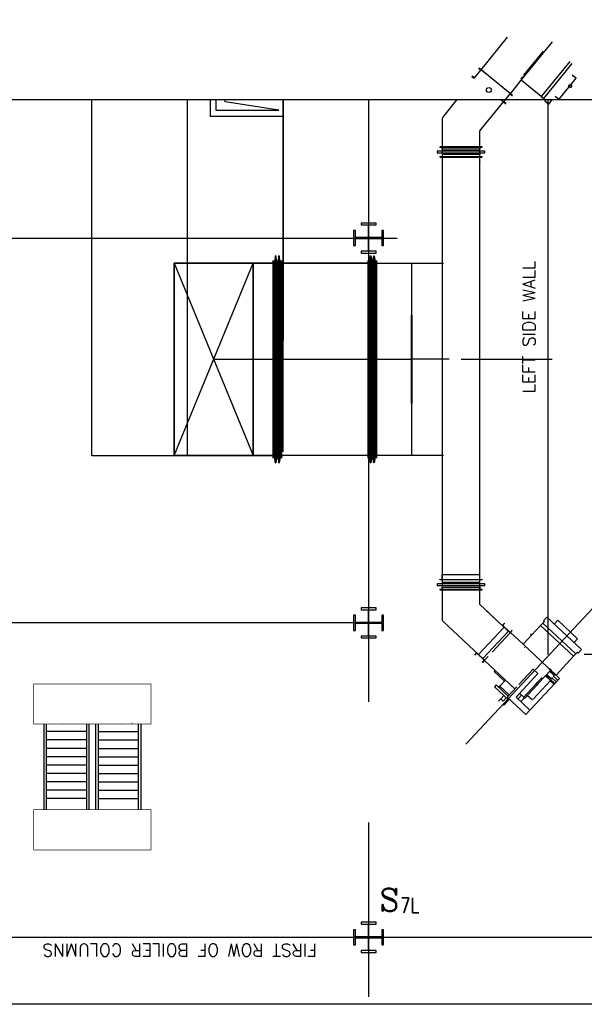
# Model space of a CAD drawing. Header units: inches. Extents: x 0 to 1544102, y -512776 to 23144100.
# Tile 32 of 256: x 47745 to 49853, y -137585 to -133907. Entities that reach past the tile are written whole.
import ezdxf

# ---------------------------------------------------------------- set-up
doc = ezdxf.new("R2010")
doc.units = ezdxf.units.IN
doc.header["$LTSCALE"] = 1800
doc.header["$MEASUREMENT"] = 0
for name, pattern in [('AM_ISO08W050', [18, 12, -1.5, 3, -1.5]), ('CENTER', [2, 1.25, -0.25, 0.25, -0.25]), ('CHAINED', [1.6, 1, -0.25, 0.1, -0.25]), ('DASHED', [0.75, 0.5, -0.25])]:
    doc.linetypes.add(name, pattern=pattern)
for name, color, linetype in [('1_01_FURNACE', 7, 'CENTER'), ('1_01_GRATE_RAIL_TIER1', 7, 'Continuous'), ('1_01_HOT_SA_TO_WINDBOX', 7, 'Continuous'), ('1_01_STEEL_TIER1', 7, 'Continuous'), ('3_01_WINDBOX', 7, 'Continuous'), ('3_01_WINDBOX_CONN_DUCT', 7, 'Continuous'), ('DCEN', 3, 'CENTER'), ('DIM', 4, 'Continuous'), ('DIMTEXT', 132, 'Continuous'), ('DIMTEXT-CL', 132, 'CENTER'), ('FIRINGANGLE', 170, 'Continuous'), ('GRID', 251, 'CENTER'), ('obk', 7, 'Continuous'), ('Road', 3, 'Continuous'), ('STEEL-COLUMNS-CL', 252, 'CENTER'), ('TEXT', 3, 'Continuous')]:
    doc.layers.add(name, color=color, linetype=linetype)
doc.layers.add('AM_7', color=4, linetype='AM_ISO08W050', lineweight=25)
doc.layers.add('CEN', color=2, linetype='CENTER', lineweight=15)
doc.styles.add('C4', font='COMPLEX', dxfattribs={"width": 0.75, "height": 625})
doc.styles.add('S3', font='simplex.shx', dxfattribs={"width": 0.75, "height": 320})
doc.styles.add('SIMPLEX', font='SIMPLEX.SHX')
doc.styles.add('Squish', font='simplex.shx', dxfattribs={"width": 0.8})

msp = doc.modelspace()

# ---------------------------------------------------------------- linework, layer by layer
at = {"layer": '1_01_FURNACE', "color": 8}
for p, q in [((49717.33, -136278.56), (49717.33, -134205.33)), ((52102.33, -136278.56), (49717.33, -136278.56))]:
    msp.add_line(p, q, dxfattribs=at)
at = {"layer": '1_01_GRATE_RAIL_TIER1', "color": 8}
for p, q in [((47834.82, -136538.06), (47834.82, -136858.06)), ((47844.2, -136538.06), (47844.2, -136858.06)), ((47867.88, -136534.93), (47867.49, -136534.93)), ((47909.98, -136534.93), (47909.58, -136534.93)), ((47952.07, -136534.93), (47951.68, -136534.93)), ((47994.2, -136538.06), (47994.2, -136858.06)), ((48003.57, -136538.06), (48003.57, -136858.06)), ((48028.57, -136538.06), (48028.57, -136858.06)), ((48037.95, -136538.06), (48037.95, -136858.06)), ((48080.08, -136534.93), (48080.47, -136534.93)), ((48122.17, -136534.93), (48122.56, -136534.93)), ((48164.27, -136534.93), (48164.66, -136534.93)), ((48187.95, -136538.06), (48187.95, -136858.06)), ((48197.32, -136538.06), (48197.32, -136858.06)), ((47994.2, -136566.18), (47844.2, -136566.18)), ((48037.95, -136566.18), (48187.95, -136566.18)), ((47994.2, -136597.43), (47844.2, -136597.43)), ((48037.95, -136597.43), (48187.95, -136597.43)), ((47994.2, -136628.68), (47844.2, -136628.68)), ((48037.95, -136628.68), (48187.95, -136628.68)), ((47994.2, -136659.93), (47844.2, -136659.93)), ((48037.95, -136659.93), (48187.95, -136659.93)), ((47994.2, -136691.18), (47844.2, -136691.18)), ((47994.2, -136722.43), (47844.2, -136722.43)), ((48037.95, -136691.18), (48187.95, -136691.18)), ((48037.95, -136722.43), (48187.95, -136722.43)), ((47994.2, -136753.68), (47844.2, -136753.68)), ((48037.95, -136753.68), (48187.95, -136753.68)), ((47994.2, -136784.93), (47844.2, -136784.93)), ((48037.95, -136784.93), (48187.95, -136784.93)), ((47994.2, -136816.18), (47844.2, -136816.18)), ((48037.95, -136816.18), (48187.95, -136816.18))]:
    msp.add_line(p, q, dxfattribs=at)
at = {"layer": '1_01_HOT_SA_TO_WINDBOX', "color": 8}
for p, q in [((48014.87, -135534.87, 7763.53), (48014.87, -134205.33, 5414.77)), ((48456.06, -134205.33), (48456.06, -134267.44)), ((48477.31, -134205.33), (48477.31, -134244.94)), ((48728.56, -134286.19), (48728.56, -134205.33)), ((48477.31, -134244.94), (48682.31, -134244.94)), ((48456.06, -134267.44), (48728.56, -134267.44)), ((48691.12, -135544.37, 4128.13), (48691.12, -134806.62, 4128.13)), ((48691.12, -134806.62, 4128.13), (48691.49, -134806.62, 4128.13)), ((48691.49, -134806.62, 4128.13), (48691.12, -134806.62, 4128.13)), ((48691.12, -134806.62, 4128.13), (48691.12, -135544.37, 4128.13)), ((48691.12, -135544.37, 4128.13), (48691.12, -134806.62, 4128.13)), ((48691.12, -134806.62, 4128.13), (48691.49, -134806.62, 4128.13)), ((48691.49, -134806.62, 4128.13), (48691.12, -134806.62, 4128.13)), ((48691.12, -134806.62, 4128.13), (48691.12, -135544.37, 4128.13)), ((48691.49, -134806.62, 4128.13), (48691.49, -135544.37, 4128.13)), ((48691.49, -135544.37, 4128.13), (48691.49, -134806.62, 4128.13)), ((48691.49, -134806.62, 4128.13), (48691.49, -135544.37, 4128.13)), ((48691.49, -135544.37, 4128.13), (48691.49, -134806.62, 4128.13)), ((48699.49, -134789.12, 4128.13), (48695.12, -134816.12, 4128.13)), ((48699.49, -134789.12, 4128.13), (48695.12, -134816.12, 4128.13)), ((48699.49, -134789.12, 4128.13), (48695.12, -134816.12, 4128.13)), ((48699.49, -134789.12, 4128.13), (48695.12, -134816.12, 4128.13)), ((48701.37, -134789.12, 4128.13), (48699.49, -134789.12, 4128.13)), ((48699.49, -135561.87, 4128.13), (48699.49, -134789.12, 4128.13)), ((48699.49, -135561.87, 4128.13), (48699.49, -134789.12, 4128.13)), ((48701.37, -134789.12, 4128.13), (48699.49, -134789.12, 4128.13)), ((48701.37, -134789.12, 4128.13), (48699.49, -134789.12, 4128.13)), ((48699.49, -135561.87, 4128.13), (48699.49, -134789.12, 4128.13)), ((48699.49, -135561.87, 4128.13), (48699.49, -134789.12, 4128.13)), ((48701.37, -134789.12, 4128.13), (48699.49, -134789.12, 4128.13)), ((48701.37, -135561.87, 4128.13), (48701.37, -134789.12, 4128.13)), ((48705.74, -134816.12, 4128.13), (48701.37, -134789.12, 4128.13)), ((48705.74, -134816.12, 4128.13), (48701.37, -134789.12, 4128.13)), ((48701.37, -134789.12, 4128.13), (48701.37, -135561.87, 4128.13)), ((48701.37, -135561.87, 4128.13), (48701.37, -134789.12, 4128.13)), ((48705.74, -134816.12, 4128.13), (48701.37, -134789.12, 4128.13)), ((48705.74, -134816.12, 4128.13), (48701.37, -134789.12, 4128.13)), ((48701.37, -134789.12, 4128.13), (48701.37, -135561.87, 4128.13)), ((48711.99, -134789.12, 4128.13), (48707.62, -134816.12, 4128.13)), ((48711.99, -134789.12, 4128.13), (48707.62, -134816.12, 4128.13)), ((48711.99, -134789.12, 4128.13), (48707.62, -134816.12, 4128.13)), ((48711.99, -134789.12, 4128.13), (48707.62, -134816.12, 4128.13)), ((48713.87, -134789.12, 4128.13), (48711.99, -134789.12, 4128.13)), ((48711.99, -135561.87, 4128.13), (48711.99, -134789.12, 4128.13)), ((48713.87, -134789.12, 4128.13), (48711.99, -134789.12, 4128.13)), ((48711.99, -135561.87, 4128.13), (48711.99, -134789.12, 4128.13)), ((48713.87, -134789.12, 4128.13), (48711.99, -134789.12, 4128.13)), ((48711.99, -135561.87, 4128.13), (48711.99, -134789.12, 4128.13)), ((48713.87, -134789.12, 4128.13), (48711.99, -134789.12, 4128.13)), ((48711.99, -135561.87, 4128.13), (48711.99, -134789.12, 4128.13)), ((48718.24, -134816.12, 4128.13), (48713.87, -134789.12, 4128.13)), ((48713.87, -135561.87, 4128.13), (48713.87, -134789.12, 4128.13)), ((48718.24, -134816.12, 4128.13), (48713.87, -134789.12, 4128.13)), ((48713.87, -134789.12, 4128.13), (48713.87, -135561.87, 4128.13)), ((48718.24, -134816.12, 4128.13), (48713.87, -134789.12, 4128.13)), ((48713.87, -135561.87, 4128.13), (48713.87, -134789.12, 4128.13)), ((48718.24, -134816.12, 4128.13), (48713.87, -134789.12, 4128.13)), ((48713.87, -134789.12, 4128.13), (48713.87, -135561.87, 4128.13)), ((48721.99, -135544.37, 4128.13), (48721.99, -134806.62, 4128.13)), ((48721.99, -134806.62, 4128.13), (48722.37, -134806.62, 4128.13)), ((48722.37, -134806.62, 4128.13), (48721.99, -134806.62, 4128.13)), ((48721.99, -134806.62, 4128.13), (48721.99, -135544.37, 4128.13)), ((48721.99, -135544.37, 4128.13), (48721.99, -134806.62, 4128.13)), ((48721.99, -134806.62, 4128.13), (48722.37, -134806.62, 4128.13)), ((48722.37, -134806.62, 4128.13), (48721.99, -134806.62, 4128.13)), ((48721.99, -134806.62, 4128.13), (48721.99, -135544.37, 4128.13)), ((48722.37, -134806.62, 4128.13), (48722.37, -135544.37, 4128.13)), ((48722.37, -135544.37, 4128.13), (48722.37, -134806.62, 4128.13)), ((48722.37, -134806.62, 4128.13), (48722.37, -135544.37, 4128.13)), ((48722.37, -135544.37, 4128.13), (48722.37, -134806.62, 4128.13)), ((49046.24, -134806.62, 4128.13), (49045.87, -134806.62, 4128.13)), ((49045.87, -134806.62, 4128.13), (49045.87, -135544.37, 4128.13)), ((49045.87, -135544.37, 4128.13), (49045.87, -134806.62, 4128.13)), ((49045.87, -134806.62, 4128.13), (49046.24, -134806.62, 4128.13)), ((49046.24, -134806.62, 4128.13), (49045.87, -134806.62, 4128.13)), ((49045.87, -134806.62, 4128.13), (49045.87, -135544.37, 4128.13)), ((49045.87, -135544.37, 4128.13), (49045.87, -134806.62, 4128.13)), ((49045.87, -134806.62, 4128.13), (49046.24, -134806.62, 4128.13)), ((49046.24, -135544.37, 4128.13), (49046.24, -134806.62, 4128.13)), ((49046.24, -134806.62, 4128.13), (49046.24, -135544.37, 4128.13)), ((49046.24, -135544.37, 4128.13), (49046.24, -134806.62, 4128.13)), ((49046.24, -134806.62, 4128.13), (49046.24, -135544.37, 4128.13)), ((49049.87, -134816.12, 4128.13), (49054.24, -134789.12, 4128.13)), ((49054.24, -134789.12, 4128.13), (49049.87, -134816.12, 4128.13)), ((49049.87, -134816.12, 4128.13), (49054.24, -134789.12, 4128.13)), ((49054.24, -134789.12, 4128.13), (49049.87, -134816.12, 4128.13)), ((49054.24, -134789.12, 4128.13), (49056.12, -134789.12, 4128.13)), ((49054.24, -134789.12, 4128.13), (49054.24, -135561.87, 4128.13)), ((49054.24, -134789.12, 4128.13), (49054.24, -135561.87, 4128.13)), ((49056.12, -134789.12, 4128.13), (49054.24, -134789.12, 4128.13)), ((49054.24, -134789.12, 4128.13), (49056.12, -134789.12, 4128.13)), ((49054.24, -134789.12, 4128.13), (49054.24, -135561.87, 4128.13)), ((49054.24, -134789.12, 4128.13), (49054.24, -135561.87, 4128.13)), ((49056.12, -134789.12, 4128.13), (49054.24, -134789.12, 4128.13)), ((49056.12, -134789.12, 4128.13), (49056.12, -135561.87, 4128.13)), ((49056.12, -134789.12, 4128.13), (49060.49, -134816.12, 4128.13)), ((49060.49, -134816.12, 4128.13), (49056.12, -134789.12, 4128.13)), ((49056.12, -135561.87, 4128.13), (49056.12, -134789.12, 4128.13)), ((49056.12, -134789.12, 4128.13), (49056.12, -135561.87, 4128.13)), ((49056.12, -134789.12, 4128.13), (49060.49, -134816.12, 4128.13)), ((49060.49, -134816.12, 4128.13), (49056.12, -134789.12, 4128.13)), ((49056.12, -135561.87, 4128.13), (49056.12, -134789.12, 4128.13)), ((49062.37, -134816.12, 4128.13), (49066.74, -134789.12, 4128.13)), ((49062.37, -134816.12, 4128.13), (49066.74, -134789.12, 4128.13)), ((49062.37, -134816.12, 4128.13), (49066.74, -134789.12, 4128.13)), ((49062.37, -134816.12, 4128.13), (49066.74, -134789.12, 4128.13)), ((49066.74, -134789.12, 4128.13), (49068.62, -134789.12, 4128.13)), ((49066.74, -134789.12, 4128.13), (49066.74, -135561.87, 4128.13)), ((49066.74, -134789.12, 4128.13), (49068.62, -134789.12, 4128.13)), ((49066.74, -135561.87, 4128.13), (49066.74, -134789.12, 4128.13)), ((49066.74, -134789.12, 4128.13), (49068.62, -134789.12, 4128.13)), ((49066.74, -134789.12, 4128.13), (49066.74, -135561.87, 4128.13)), ((49066.74, -134789.12, 4128.13), (49068.62, -134789.12, 4128.13)), ((49066.74, -135561.87, 4128.13), (49066.74, -134789.12, 4128.13)), ((49072.99, -134816.12, 4128.13), (49068.62, -134789.12, 4128.13)), ((49068.62, -134789.12, 4128.13), (49068.62, -135561.87, 4128.13)), ((49068.62, -135561.87, 4128.13), (49068.62, -134789.12, 4128.13)), ((49068.62, -134789.12, 4128.13), (49072.99, -134816.12, 4128.13)), ((49072.99, -134816.12, 4128.13), (49068.62, -134789.12, 4128.13)), ((49068.62, -134789.12, 4128.13), (49068.62, -135561.87, 4128.13)), ((49068.62, -135561.87, 4128.13), (49068.62, -134789.12, 4128.13)), ((49068.62, -134789.12, 4128.13), (49072.99, -134816.12, 4128.13)), ((49077.12, -134806.62, 4128.13), (49076.74, -134806.62, 4128.13)), ((49076.74, -134806.62, 4128.13), (49076.74, -135544.37, 4128.13)), ((49076.74, -135544.37, 4128.13), (49076.74, -134806.62, 4128.13)), ((49076.74, -134806.62, 4128.13), (49077.12, -134806.62, 4128.13)), ((49077.12, -134806.62, 4128.13), (49076.74, -134806.62, 4128.13)), ((49076.74, -134806.62, 4128.13), (49076.74, -135544.37, 4128.13)), ((49076.74, -135544.37, 4128.13), (49076.74, -134806.62, 4128.13)), ((49076.74, -134806.62, 4128.13), (49077.12, -134806.62, 4128.13)), ((49077.12, -135544.37, 4128.13), (49077.12, -134806.62, 4128.13)), ((49077.12, -134806.62, 4128.13), (49077.12, -135544.37, 4128.13)), ((49077.12, -135544.37, 4128.13), (49077.12, -134806.62, 4128.13)), ((49077.12, -134806.62, 4128.13), (49077.12, -135544.37, 4128.13)), ((48691.12, -134816.12, 4128.13), (48322.37, -134816.12, 4128.13)), ((48322.37, -134816.12, 4128.13), (48322.37, -135534.87, 4128.13)), ((48616.12, -134816.12, 4128.13), (48322.37, -134816.12, 4128.13)), ((48322.37, -134816.12, 4128.13), (48322.37, -135534.87, 4128.13)), ((48322.37, -135534.87, 4128.13), (48322.37, -134816.12, 4128.13)), ((48322.37, -134816.12, 4128.13), (48616.12, -134816.12, 4128.13)), ((48322.37, -135534.87, 4128.13), (48322.37, -134816.12, 4128.13)), ((48322.37, -134816.12, 4128.13), (48616.12, -134816.12, 4128.13)), ((48322.37, -134816.12, 4128.13), (48322.37, -135534.87, 4128.13)), ((48616.12, -134816.12, 4128.13), (48322.37, -134816.12, 4128.13)), ((48691.12, -134816.12, 4128.13), (48322.37, -134816.12, 4128.13)), ((48322.37, -134816.12, 4128.13), (48322.37, -135534.87, 4128.13)), ((48616.12, -134816.12, 4128.13), (48322.37, -134816.12, 4128.13)), ((48322.37, -134816.12, 4128.13), (48322.37, -135534.87, 4128.13)), ((48616.12, -134816.12, 4128.13), (48322.37, -134816.12, 4128.13)), ((48322.37, -134816.12, 4128.13), (48322.37, -135534.87, 4128.13)), ((48322.37, -135534.87, 4128.13), (48616.12, -134816.12, 4128.13)), ((48322.37, -134816.12, 4128.13), (48616.12, -135534.87, 4128.13)), ((48616.12, -135534.87, 4128.13), (48616.12, -134816.12, 4128.13)), ((48616.12, -134816.12, 4128.13), (48691.12, -134816.12, 4128.13)), ((48616.12, -134816.12, 4128.13), (48616.12, -135534.87, 4128.13)), ((48616.12, -134816.12, 4128.13), (48616.12, -135534.87, 4128.13)), ((48616.12, -134816.12, 4128.13), (48691.12, -134816.12, 4128.13)), ((48616.12, -135534.87, 4128.13), (48616.12, -134816.12, 4128.13)), ((48616.12, -135534.87, 4128.13), (48616.12, -134816.12, 4128.13)), ((48616.12, -135534.87, 4128.13), (48616.12, -134816.12, 4128.13)), ((48691.12, -134816.12, 4128.13), (48691.12, -135534.87, 4128.13)), ((48691.12, -134816.12, 4128.13), (48691.12, -135534.87, 4128.13)), ((48691.12, -135534.87, 4128.13), (48691.12, -134816.12, 4128.13)), ((48691.12, -135534.87, 4128.13), (48691.12, -134816.12, 4128.13)), ((48691.49, -134816.12, 4128.13), (48691.49, -135534.87, 4128.13)), ((48695.12, -134816.12, 4128.13), (48691.49, -134816.12, 4128.13)), ((48691.49, -134816.12, 4128.13), (48691.49, -135534.87, 4128.13)), ((48695.12, -134816.12, 4128.13), (48691.49, -134816.12, 4128.13)), ((48691.49, -134816.12, 4128.13), (48691.49, -135534.87, 4128.13)), ((48695.12, -134816.12, 4128.13), (48691.49, -134816.12, 4128.13)), ((48691.49, -134816.12, 4128.13), (48691.49, -135534.87, 4128.13)), ((48695.12, -134816.12, 4128.13), (48691.49, -134816.12, 4128.13)), ((48695.12, -135534.87, 4128.13), (48695.12, -134816.12, 4128.13)), ((48695.12, -135534.87, 4128.13), (48695.12, -134816.12, 4128.13)), ((48695.12, -135534.87, 4128.13), (48695.12, -134816.12, 4128.13)), ((48695.12, -135534.87, 4128.13), (48695.12, -134816.12, 4128.13)), ((48705.74, -134816.12, 4128.13), (48705.74, -135534.87, 4128.13)), ((48707.62, -134816.12, 4128.13), (48705.74, -134816.12, 4128.13)), ((48707.62, -134816.12, 4128.13), (48705.74, -134816.12, 4128.13)), ((48705.74, -134816.12, 4128.13), (48705.74, -135534.87, 4128.13)), ((48705.74, -134816.12, 4128.13), (48705.74, -135534.87, 4128.13)), ((48707.62, -134816.12, 4128.13), (48705.74, -134816.12, 4128.13)), ((48707.62, -134816.12, 4128.13), (48705.74, -134816.12, 4128.13)), ((48705.74, -134816.12, 4128.13), (48705.74, -135534.87, 4128.13)), ((48707.62, -135534.87, 4128.13), (48707.62, -134816.12, 4128.13)), ((48707.62, -135534.87, 4128.13), (48707.62, -134816.12, 4128.13)), ((48707.62, -135534.87, 4128.13), (48707.62, -134816.12, 4128.13)), ((48707.62, -135534.87, 4128.13), (48707.62, -134816.12, 4128.13)), ((48718.24, -135534.87, 4128.13), (48718.24, -134816.12, 4128.13)), ((48718.24, -134816.12, 4128.13), (48721.99, -134816.12, 4128.13)), ((48718.24, -135534.87, 4128.13), (48718.24, -134816.12, 4128.13)), ((48718.24, -134816.12, 4128.13), (48721.99, -134816.12, 4128.13)), ((48718.24, -135534.87, 4128.13), (48718.24, -134816.12, 4128.13)), ((48718.24, -134816.12, 4128.13), (48721.99, -134816.12, 4128.13)), ((48718.24, -135534.87, 4128.13), (48718.24, -134816.12, 4128.13)), ((48718.24, -134816.12, 4128.13), (48721.99, -134816.12, 4128.13)), ((48721.99, -135534.87, 4128.13), (48721.99, -134816.12, 4128.13)), ((48721.99, -134816.12, 4128.13), (48721.99, -135534.87, 4128.13)), ((48721.99, -135534.87, 4128.13), (48721.99, -134816.12, 4128.13)), ((48721.99, -134816.12, 4128.13), (48721.99, -135534.87, 4128.13)), ((49045.87, -134816.12, 4128.13), (48722.37, -134816.12, 4128.13)), ((48722.37, -134816.12, 4128.13), (48722.37, -135534.87, 4128.13)), ((48722.37, -135534.87, 4128.13), (48722.37, -134816.12, 4128.13)), ((48722.37, -134816.12, 4128.13), (49045.87, -134816.12, 4128.13)), ((49045.87, -134816.12, 4128.13), (48722.37, -134816.12, 4128.13)), ((48722.37, -134816.12, 4128.13), (48722.37, -135534.87, 4128.13)), ((48722.37, -135534.87, 4128.13), (48722.37, -134816.12, 4128.13)), ((48722.37, -134816.12, 4128.13), (49045.87, -134816.12, 4128.13)), ((48909.87, -134816.12, 4128.13), (48834.87, -134816.12, 4128.13)), ((48909.87, -134816.12, 4128.13), (48834.87, -134816.12, 4128.13)), ((49045.87, -134816.12, 4128.13), (49045.87, -135534.87, 4128.13)), ((49045.87, -134816.12, 4128.13), (49045.87, -135534.87, 4128.13)), ((49045.87, -134816.12, 4128.13), (49045.87, -135534.87, 4128.13)), ((49045.87, -134816.12, 4128.13), (49045.87, -135534.87, 4128.13)), ((49046.24, -134816.12, 4128.13), (49046.24, -135534.87, 4128.13)), ((49046.24, -134816.12, 4128.13), (49049.87, -134816.12, 4128.13)), ((49049.87, -134816.12, 4128.13), (49046.24, -134816.12, 4128.13)), ((49046.24, -134816.12, 4128.13), (49046.24, -135534.87, 4128.13)), ((49046.24, -134816.12, 4128.13), (49046.24, -135534.87, 4128.13)), ((49046.24, -134816.12, 4128.13), (49049.87, -134816.12, 4128.13)), ((49049.87, -134816.12, 4128.13), (49046.24, -134816.12, 4128.13)), ((49046.24, -134816.12, 4128.13), (49046.24, -135534.87, 4128.13)), ((49049.87, -134816.12, 4128.13), (49049.87, -135534.87, 4128.13)), ((49049.87, -134816.12, 4128.13), (49049.87, -135534.87, 4128.13)), ((49049.87, -134816.12, 4128.13), (49049.87, -135534.87, 4128.13)), ((49049.87, -134816.12, 4128.13), (49049.87, -135534.87, 4128.13)), ((49060.49, -135534.87, 4128.13), (49060.49, -134816.12, 4128.13)), ((49060.49, -134816.12, 4128.13), (49062.37, -134816.12, 4128.13)), ((49060.49, -135534.87, 4128.13), (49060.49, -134816.12, 4128.13)), ((49060.49, -134816.12, 4128.13), (49062.37, -134816.12, 4128.13)), ((49060.49, -135534.87, 4128.13), (49060.49, -134816.12, 4128.13)), ((49060.49, -134816.12, 4128.13), (49062.37, -134816.12, 4128.13)), ((49060.49, -135534.87, 4128.13), (49060.49, -134816.12, 4128.13)), ((49060.49, -134816.12, 4128.13), (49062.37, -134816.12, 4128.13)), ((49062.37, -134816.12, 4128.13), (49062.37, -135534.87, 4128.13)), ((49062.37, -134816.12, 4128.13), (49062.37, -135534.87, 4128.13)), ((49062.37, -134816.12, 4128.13), (49062.37, -135534.87, 4128.13)), ((49062.37, -134816.12, 4128.13), (49062.37, -135534.87, 4128.13)), ((49072.99, -135534.87, 4128.13), (49072.99, -134816.12, 4128.13)), ((49072.99, -134816.12, 4128.13), (49076.74, -134816.12, 4128.13)), ((49072.99, -134816.12, 4128.13), (49072.99, -135534.87, 4128.13)), ((49076.74, -134816.12, 4128.13), (49072.99, -134816.12, 4128.13)), ((49072.99, -135534.87, 4128.13), (49072.99, -134816.12, 4128.13)), ((49072.99, -134816.12, 4128.13), (49076.74, -134816.12, 4128.13)), ((49072.99, -134816.12, 4128.13), (49072.99, -135534.87, 4128.13)), ((49076.74, -134816.12, 4128.13), (49072.99, -134816.12, 4128.13)), ((49076.74, -134816.12, 4128.13), (49076.74, -135534.87, 4128.13)), ((49076.74, -135534.87, 4128.13), (49076.74, -134816.12, 4128.13)), ((49076.74, -134816.12, 4128.13), (49076.74, -135534.87, 4128.13)), ((49076.74, -135534.87, 4128.13), (49076.74, -134816.12, 4128.13)), ((49077.12, -134816.12, 4128.13), (49207.74, -134816.12, 4128.13)), ((49077.12, -135534.87, 4128.13), (49077.12, -134816.12, 4128.13)), ((49077.12, -134816.12, 4128.13), (49207.74, -134816.12, 4128.13)), ((49077.12, -134816.12, 4128.13), (49077.12, -135534.87, 4128.13)), ((49077.12, -134816.12, 4128.13), (49207.74, -134816.12, 4128.13)), ((49077.12, -135534.87, 4128.13), (49077.12, -134816.12, 4128.13)), ((49077.12, -134816.12, 4128.13), (49327.62, -134816.12, 4128.13)), ((49077.12, -134816.12, 4128.13), (49077.12, -135534.87, 4128.13)), ((49207.74, -134816.12, 4128.13), (49207.74, -135534.87, 4128.13)), ((49207.74, -134816.12, 4128.13), (49207.74, -135534.87, 4128.13)), ((49207.74, -134816.12, 4128.13), (49207.74, -135534.87, 4128.13)), ((49207.74, -134816.12, 4128.13), (49207.74, -135534.87, 4128.13)), ((49208.37, -135010.95, 4128.13), (49208.12, -135010.95, 4128.13)), ((49208.12, -135010.95, 4128.13), (49208.12, -135339.07, 4128.13)), ((49208.12, -135339.07, 4128.13), (49208.12, -135010.95, 4128.13)), ((49208.12, -135010.95, 4128.13), (49208.62, -135010.95, 4128.13)), ((49208.62, -135010.95, 4128.13), (49208.37, -135010.95, 4128.13)), ((49208.62, -135339.07, 4128.13), (49208.62, -135010.95, 4128.13)), ((49208.62, -135010.95, 4128.13), (49208.62, -135339.07, 4128.13)), ((48691.12, -135175.5, 4128.13), (48469.24, -135175.5, 4128.13)), ((48691.12, -135175.5, 4128.13), (48469.24, -135175.5, 4128.13)), ((48691.12, -135175.5, 4128.13), (48722.37, -135175.5, 4128.13)), ((48691.12, -135175.5, 4128.13), (48722.37, -135175.5, 4128.13)), ((49045.87, -135175.5, 4128.13), (48722.37, -135175.5, 4128.13)), ((49045.87, -135175.5, 4128.13), (48722.37, -135175.5, 4128.13)), ((49045.87, -135175.5, 4128.13), (49077.12, -135175.5, 4128.13)), ((49045.87, -135175.5, 4128.13), (49077.12, -135175.5, 4128.13)), ((49207.74, -135175.5, 4128.13), (49077.12, -135175.5, 4128.13)), ((49207.74, -135175.5, 4128.13), (49077.12, -135175.5, 4128.13)), ((49348.12, -135175.01, 4128.13), (49208.37, -135175.01, 4128.13)), ((49208.12, -135339.07, 4128.13), (49208.37, -135339.07, 4128.13)), ((49208.62, -135339.07, 4128.13), (49208.12, -135339.07, 4128.13)), ((49208.37, -135339.07, 4128.13), (49208.62, -135339.07, 4128.13)), ((48014.87, -135534.87, 4128.13), (48728.62, -135534.87, 4128.13)), ((48322.37, -135534.87, 4128.13), (48691.12, -135534.87, 4128.13)), ((48322.37, -135534.87, 4128.13), (48616.12, -135534.87, 4128.13)), ((48616.12, -135534.87, 4128.13), (48322.37, -135534.87, 4128.13)), ((48616.12, -135534.87, 4128.13), (48322.37, -135534.87, 4128.13)), ((48322.37, -135534.87, 4128.13), (48616.12, -135534.87, 4128.13)), ((48322.37, -135534.87, 4128.13), (48691.12, -135534.87, 4128.13)), ((48322.37, -135534.87, 4128.13), (48616.12, -135534.87, 4128.13)), ((48322.37, -135534.87, 4128.13), (48616.12, -135534.87, 4128.13)), ((48691.12, -135534.87, 4128.13), (48616.12, -135534.87, 4128.13)), ((48616.12, -135534.87, 4128.13), (48691.12, -135534.87, 4128.13)), ((48691.49, -135544.37, 4128.13), (48691.12, -135544.37, 4128.13)), ((48691.12, -135544.37, 4128.13), (48691.49, -135544.37, 4128.13)), ((48691.49, -135544.37, 4128.13), (48691.12, -135544.37, 4128.13)), ((48691.12, -135544.37, 4128.13), (48691.49, -135544.37, 4128.13)), ((48691.49, -135534.87, 4128.13), (48695.12, -135534.87, 4128.13)), ((48695.12, -135534.87, 4128.13), (48691.49, -135534.87, 4128.13)), ((48691.49, -135534.87, 4128.13), (48695.12, -135534.87, 4128.13)), ((48695.12, -135534.87, 4128.13), (48691.49, -135534.87, 4128.13)), ((48695.12, -135534.87, 4128.13), (48699.49, -135561.87, 4128.13)), ((48699.49, -135561.87, 4128.13), (48695.12, -135534.87, 4128.13)), ((48695.12, -135534.87, 4128.13), (48699.49, -135561.87, 4128.13)), ((48699.49, -135561.87, 4128.13), (48695.12, -135534.87, 4128.13)), ((48701.37, -135561.87, 4128.13), (48705.74, -135534.87, 4128.13)), ((48705.74, -135534.87, 4128.13), (48701.37, -135561.87, 4128.13)), ((48701.37, -135561.87, 4128.13), (48705.74, -135534.87, 4128.13)), ((48705.74, -135534.87, 4128.13), (48701.37, -135561.87, 4128.13)), ((48705.74, -135534.87, 4128.13), (48707.62, -135534.87, 4128.13)), ((48705.74, -135534.87, 4128.13), (48707.62, -135534.87, 4128.13)), ((48705.74, -135534.87, 4128.13), (48707.62, -135534.87, 4128.13)), ((48705.74, -135534.87, 4128.13), (48707.62, -135534.87, 4128.13)), ((48707.62, -135534.87, 4128.13), (48711.99, -135561.87, 4128.13)), ((48707.62, -135534.87, 4128.13), (48711.99, -135561.87, 4128.13)), ((48707.62, -135534.87, 4128.13), (48711.99, -135561.87, 4128.13)), ((48707.62, -135534.87, 4128.13), (48711.99, -135561.87, 4128.13)), ((48718.24, -135534.87, 4128.13), (48713.87, -135561.87, 4128.13)), ((48713.87, -135561.87, 4128.13), (48718.24, -135534.87, 4128.13)), ((48718.24, -135534.87, 4128.13), (48713.87, -135561.87, 4128.13)), ((48713.87, -135561.87, 4128.13), (48718.24, -135534.87, 4128.13)), ((48721.99, -135534.87, 4128.13), (48718.24, -135534.87, 4128.13)), ((48721.99, -135534.87, 4128.13), (48718.24, -135534.87, 4128.13)), ((48721.99, -135534.87, 4128.13), (48718.24, -135534.87, 4128.13)), ((48721.99, -135534.87, 4128.13), (48718.24, -135534.87, 4128.13)), ((48722.37, -135544.37, 4128.13), (48721.99, -135544.37, 4128.13)), ((48721.99, -135544.37, 4128.13), (48722.37, -135544.37, 4128.13)), ((48722.37, -135544.37, 4128.13), (48721.99, -135544.37, 4128.13)), ((48721.99, -135544.37, 4128.13), (48722.37, -135544.37, 4128.13)), ((49045.87, -135534.87, 4128.13), (48722.37, -135534.87, 4128.13)), ((49045.87, -135534.87, 4128.13), (48722.37, -135534.87, 4128.13)), ((49045.87, -135534.87, 4128.13), (48722.37, -135534.87, 4128.13)), ((49045.87, -135534.87, 4128.13), (48722.37, -135534.87, 4128.13)), ((49045.87, -135544.37, 4128.13), (49046.24, -135544.37, 4128.13)), ((49046.24, -135544.37, 4128.13), (49045.87, -135544.37, 4128.13)), ((49045.87, -135544.37, 4128.13), (49046.24, -135544.37, 4128.13)), ((49046.24, -135544.37, 4128.13), (49045.87, -135544.37, 4128.13)), ((49049.87, -135534.87, 4128.13), (49046.24, -135534.87, 4128.13)), ((49046.24, -135534.87, 4128.13), (49049.87, -135534.87, 4128.13)), ((49049.87, -135534.87, 4128.13), (49046.24, -135534.87, 4128.13)), ((49046.24, -135534.87, 4128.13), (49049.87, -135534.87, 4128.13)), ((49054.24, -135561.87, 4128.13), (49049.87, -135534.87, 4128.13)), ((49049.87, -135534.87, 4128.13), (49054.24, -135561.87, 4128.13)), ((49054.24, -135561.87, 4128.13), (49049.87, -135534.87, 4128.13)), ((49049.87, -135534.87, 4128.13), (49054.24, -135561.87, 4128.13)), ((49060.49, -135534.87, 4128.13), (49056.12, -135561.87, 4128.13)), ((49056.12, -135561.87, 4128.13), (49060.49, -135534.87, 4128.13)), ((49060.49, -135534.87, 4128.13), (49056.12, -135561.87, 4128.13)), ((49056.12, -135561.87, 4128.13), (49060.49, -135534.87, 4128.13)), ((49062.37, -135534.87, 4128.13), (49060.49, -135534.87, 4128.13)), ((49062.37, -135534.87, 4128.13), (49060.49, -135534.87, 4128.13)), ((49062.37, -135534.87, 4128.13), (49060.49, -135534.87, 4128.13)), ((49062.37, -135534.87, 4128.13), (49060.49, -135534.87, 4128.13)), ((49066.74, -135561.87, 4128.13), (49062.37, -135534.87, 4128.13)), ((49066.74, -135561.87, 4128.13), (49062.37, -135534.87, 4128.13)), ((49066.74, -135561.87, 4128.13), (49062.37, -135534.87, 4128.13)), ((49066.74, -135561.87, 4128.13), (49062.37, -135534.87, 4128.13)), ((49072.99, -135534.87, 4128.13), (49068.62, -135561.87, 4128.13)), ((49072.99, -135534.87, 4128.13), (49068.62, -135561.87, 4128.13)), ((49072.99, -135534.87, 4128.13), (49068.62, -135561.87, 4128.13)), ((49072.99, -135534.87, 4128.13), (49068.62, -135561.87, 4128.13)), ((49076.74, -135534.87, 4128.13), (49072.99, -135534.87, 4128.13)), ((49072.99, -135534.87, 4128.13), (49076.74, -135534.87, 4128.13)), ((49076.74, -135534.87, 4128.13), (49072.99, -135534.87, 4128.13)), ((49072.99, -135534.87, 4128.13), (49076.74, -135534.87, 4128.13)), ((49076.74, -135544.37, 4128.13), (49077.12, -135544.37, 4128.13)), ((49077.12, -135544.37, 4128.13), (49076.74, -135544.37, 4128.13)), ((49076.74, -135544.37, 4128.13), (49077.12, -135544.37, 4128.13)), ((49077.12, -135544.37, 4128.13), (49076.74, -135544.37, 4128.13)), ((49207.74, -135534.87, 4128.13), (49077.12, -135534.87, 4128.13)), ((49207.74, -135534.87, 4128.13), (49077.12, -135534.87, 4128.13)), ((49207.74, -135534.87, 4128.13), (49077.12, -135534.87, 4128.13)), ((49327.62, -135534.87, 4128.13), (49077.12, -135534.87, 4128.13)), ((48699.49, -135561.87, 4128.13), (48701.37, -135561.87, 4128.13)), ((48701.37, -135561.87, 4128.13), (48699.49, -135561.87, 4128.13)), ((48699.49, -135561.87, 4128.13), (48701.37, -135561.87, 4128.13)), ((48701.37, -135561.87, 4128.13), (48699.49, -135561.87, 4128.13)), ((48711.99, -135561.87, 4128.13), (48713.87, -135561.87, 4128.13)), ((48711.99, -135561.87, 4128.13), (48713.87, -135561.87, 4128.13)), ((48711.99, -135561.87, 4128.13), (48713.87, -135561.87, 4128.13)), ((48711.99, -135561.87, 4128.13), (48713.87, -135561.87, 4128.13)), ((49056.12, -135561.87, 4128.13), (49054.24, -135561.87, 4128.13)), ((49054.24, -135561.87, 4128.13), (49056.12, -135561.87, 4128.13)), ((49056.12, -135561.87, 4128.13), (49054.24, -135561.87, 4128.13)), ((49054.24, -135561.87, 4128.13), (49056.12, -135561.87, 4128.13)), ((49068.62, -135561.87, 4128.13), (49066.74, -135561.87, 4128.13)), ((49068.62, -135561.87, 4128.13), (49066.74, -135561.87, 4128.13)), ((49068.62, -135561.87, 4128.13), (49066.74, -135561.87, 4128.13)), ((49068.62, -135561.87, 4128.13), (49066.74, -135561.87, 4128.13))]:
    msp.add_line(p, q, dxfattribs=at)
at = {"layer": '1_01_HOT_SA_TO_WINDBOX', "color": 8, "linetype": 'CHAINED'}
msp.add_line((48371.74, -135534.87, 4020.17), (48371.74, -134205.33, 4020.17), dxfattribs=at)
at = {"layer": '1_01_HOT_SA_TO_WINDBOX', "color": 8, "linetype": 'DASHED'}
msp.add_line((48728.62, -134205.33, 4128.13), (48728.62, -135521.12, 4128.13), dxfattribs=at)
at = {"layer": '1_01_HOT_SA_TO_WINDBOX', "color": 8}
msp.add_lwpolyline([(48477.31, -134205.33), (48477.31, -134244.94), (48712.88, -134244.94), (48511.63, -134213.01), (48511.05, -134205.33)], dxfattribs=at)
at = {"layer": '1_01_STEEL_TIER1', "color": 8}
for points in [[(49075.45, -134771.69), (49048.89, -134771.69), (49048.89, -134724), (49096.57, -134724), (49096.57, -134750.56), (49103.57, -134750.56), (49103.57, -134694.31), (49096.57, -134694.31), (49096.57, -134720.87), (49048.89, -134720.87), (49048.89, -134673.19), (49075.45, -134673.19), (49075.45, -134666.19), (49019.2, -134666.19), (49019.2, -134673.19), (49045.76, -134673.19), (49045.76, -134720.87), (48998.07, -134720.87), (48998.07, -134694.31), (48991.07, -134694.31), (48991.07, -134750.56), (48998.07, -134750.56), (48998.07, -134724), (49045.76, -134724), (49045.76, -134771.69), (49019.2, -134771.69), (49019.2, -134778.69), (49075.45, -134778.69)], [(49075.45, -136209.16), (49048.89, -136209.16), (49048.89, -136161.47), (49096.58, -136161.47), (49096.58, -136188.03), (49103.58, -136188.03), (49103.58, -136131.78), (49096.58, -136131.78), (49096.58, -136158.34), (49048.89, -136158.34), (49048.89, -136110.66), (49075.45, -136110.66), (49075.45, -136103.66), (49019.2, -136103.66), (49019.2, -136110.66), (49045.77, -136110.66), (49045.77, -136158.34), (48998.08, -136158.34), (48998.08, -136131.78), (48991.08, -136131.78), (48991.08, -136188.03), (48998.08, -136188.03), (48998.08, -136161.47), (49045.77, -136161.47), (49045.77, -136209.16), (49019.2, -136209.16), (49019.2, -136216.16), (49075.45, -136216.16)], [(49075.45, -137384.19), (49048.89, -137384.19), (49048.89, -137336.5), (49096.58, -137336.5), (49096.58, -137363.06), (49103.58, -137363.06), (49103.58, -137306.81), (49096.58, -137306.81), (49096.58, -137333.37), (49048.89, -137333.37), (49048.89, -137285.69), (49075.45, -137285.69), (49075.45, -137278.69), (49019.2, -137278.69), (49019.2, -137285.69), (49045.77, -137285.69), (49045.77, -137333.37), (48998.08, -137333.37), (48998.08, -137306.81), (48991.08, -137306.81), (48991.08, -137363.06), (48998.08, -137363.06), (48998.08, -137336.5), (49045.77, -137336.5), (49045.77, -137384.19), (49019.2, -137384.19), (49019.2, -137391.19), (49075.45, -137391.19)], [(49075.45, -137384.19), (49048.89, -137384.19), (49048.89, -137336.5), (49096.58, -137336.5), (49096.58, -137363.06), (49103.58, -137363.06), (49103.58, -137306.81), (49096.58, -137306.81), (49096.58, -137333.37), (49048.89, -137333.37), (49048.89, -137285.69), (49075.45, -137285.69), (49075.45, -137278.69), (49019.2, -137278.69), (49019.2, -137285.69), (49045.77, -137285.69), (49045.77, -137333.37), (48998.08, -137333.37), (48998.08, -137306.81), (48991.08, -137306.81), (48991.08, -137363.06), (48998.08, -137363.06), (48998.08, -137336.5), (49045.77, -137336.5), (49045.77, -137384.19), (49019.2, -137384.19), (49019.2, -137391.19), (49075.45, -137391.19)]]:
    msp.add_lwpolyline(points, close=True, dxfattribs=at)
at = {"layer": '3_01_WINDBOX', "color": 8}
for p, q in [((49564.45, -133972.28), (49466.16, -134093.66)), ((49617.3, -134133.04), (49733.9, -133989.06)), ((49626.92, -134114.22), (49699.95, -134024.03)), ((49798.02, -134062.42), (49691.91, -134193.46)), ((49701.29, -134201.07), (49807.41, -134070.02)), ((49465.47, -134094.7), (49441.88, -134123.84)), ((49441.95, -134125.52), (49467.13, -134094.44)), ((49457.6, -134088.33), (49465.47, -134094.7)), ((49467.13, -134094.44), (49458.38, -134087.36)), ((49467.13, -134094.44), (49481.8, -134106.31)), ((49576.74, -134183.13), (49467.13, -134094.44)), ((49434.01, -134117.48), (49433.21, -134118.45)), ((49433.21, -134118.45), (49441.95, -134125.52)), ((49441.88, -134123.84), (49434.01, -134117.48)), ((49576.71, -134183.17), (49617.3, -134133.04)), ((49616.16, -134127.56), (49617.12, -134126.38)), ((49621.29, -134121.16), (49617.08, -134126.36)), ((49617.08, -134126.36), (49619.51, -134128.33)), ((49691.91, -134193.46), (49617.3, -134133.04)), ((49619.51, -134128.33), (49629.35, -134116.18)), ((49620.62, -134120.62), (49621.29, -134121.16)), ((49629.35, -134116.18), (49626.92, -134114.22)), ((49758.3, -134204.03), (49822.17, -134125.15)), ((49822.17, -134125.15), (49807.6, -134113.36)), ((49575.73, -134182.39), (49550.56, -134213.46)), ((49552.22, -134213.21), (49575.82, -134184.07)), ((49584.47, -134189.46), (49575.73, -134182.39)), ((49575.82, -134184.07), (49583.69, -134190.43)), ((49540.51, -134205.33), (49550.56, -134213.46)), ((49550.56, -134213.46), (49559.3, -134220.55)), ((49560.09, -134219.58), (49552.22, -134213.21)), ((49554.61, -134205.33), (49556.15, -134206.57)), ((49559.3, -134220.55), (49560.09, -134219.58)), ((49583.69, -134190.43), (49584.47, -134189.46)), ((49691.91, -134193.46), (49701.29, -134201.07)), ((49701.29, -134201.07), (49708.03, -134206.52)), ((49708.03, -134206.52), (49705.36, -134209.83)), ((49705.36, -134209.83), (49719.93, -134221.62)), ((49719.93, -134221.62), (49733.13, -134205.33)), ((49743.72, -134192.24), (49758.3, -134204.03)), ((49554.27, -136161.51), (49546.6, -136169.75)), ((49546.61, -136169.73), (49575.86, -136197.02)), ((49548.28, -136169.78), (49555.19, -136162.37)), ((49575.71, -136195.35), (49548.28, -136169.78)), ((49555.19, -136162.37), (49554.27, -136161.51)), ((49689.36, -136169.89), (49623.88, -136240.09)), ((49697.59, -136161.05), (49689.36, -136169.89)), ((49689.36, -136169.89), (49812.68, -136284.88)), ((49703.51, -136154.71), (49697.59, -136161.05)), ((49820.92, -136276.05), (49697.59, -136161.05)), ((49713.19, -136138.1), (49700.4, -136151.81)), ((49700.4, -136151.81), (49703.51, -136154.71)), ((49842.73, -136258.89), (49713.19, -136138.1)), ((49753.62, -136150.17), (49740.84, -136163.89)), ((49827.86, -136219.4), (49753.62, -136150.17)), ((49457.79, -136278), (49553.09, -136175.8)), ((49474.05, -136293.18), (49569.36, -136190.97)), ((49575.86, -136197.02), (49508.6, -136269.15)), ((49508.6, -136269.15), (49575.86, -136197.02)), ((49582.61, -136187.94), (49575.71, -136195.35)), ((49575.86, -136197.02), (49583.53, -136188.79)), ((49623.88, -136240.09), (49576.72, -136196.1)), ((49583.53, -136188.79), (49582.61, -136187.94)), ((49651.94, -136202.03), (49659.52, -136201.88)), ((49623.88, -136240.09), (49760.24, -136367.24)), ((49815.08, -136233.1), (49827.86, -136219.4)), ((49443.61, -136280.16), (49451.29, -136271.93)), ((49444.53, -136281.01), (49443.61, -136280.16)), ((49451.44, -136273.61), (49444.53, -136281.01)), ((49451.28, -136271.95), (49480.54, -136299.22)), ((49478.86, -136299.19), (49451.44, -136273.61)), ((49502.11, -136263.09), (49486.93, -136279.37)), ((49629.49, -136251.3), (49628.91, -136251.94)), ((49812.68, -136284.88), (49820.92, -136276.05)), ((49820.92, -136276.05), (49826.82, -136269.72)), ((49826.82, -136269.72), (49829.94, -136272.61)), ((49829.94, -136272.61), (49842.73, -136258.89)), ((49471.95, -136306.58), (49478.86, -136299.19)), ((49472.87, -136307.44), (49471.95, -136306.58)), ((49480.54, -136299.22), (49472.87, -136307.44)), ((49479.7, -136300.14), (49593.92, -136406.66)), ((49493.42, -136285.42), (49480.54, -136299.23)), ((49480.54, -136299.23), (49493.42, -136285.42)), ((49812.68, -136284.88), (49747.21, -136355.1)), ((49516.03, -136341.46), (49519.74, -136337.48)), ((49554.63, -136377.46), (49516.03, -136341.46)), ((49679.59, -136349.3), (49597.7, -136437.11)), ((49662.16, -136333.48), (49608.84, -136390.66)), ((49662.38, -136333.25), (49662.16, -136333.48)), ((49662.16, -136333.48), (49679.37, -136349.53)), ((49680.95, -136386.75), (49728.83, -136335.4)), ((49726.7, -136337.68), (49709.65, -136355.97)), ((49711.54, -136355.59), (49713.42, -136353.57)), ((49728.13, -136369.13), (49712.5, -136354.56)), ((49723.76, -136340.84), (49712.59, -136352.81)), ((49713.42, -136353.57), (49729.05, -136368.15)), ((49725.17, -136331.99), (49720.92, -136336.56)), ((49724.57, -136341.61), (49726.45, -136339.59)), ((49740.2, -136356.19), (49724.57, -136341.61)), ((49728.83, -136335.4), (49725.17, -136331.99)), ((49725.49, -136340.62), (49741.13, -136355.2)), ((49725.49, -136340.62), (49741.13, -136355.2)), ((49726.45, -136339.59), (49732.49, -136345.22)), ((49733.55, -136344.08), (49726.7, -136337.68)), ((49747.21, -136355.1), (49727.55, -136336.77)), ((49732.49, -136345.22), (49733.55, -136344.08)), ((49523.62, -136391.51), (49517.23, -136398.37)), ((49568.78, -136433.63), (49523.62, -136391.51)), ((49537.11, -136396.24), (49558.35, -136373.48)), ((49672.91, -136388.03), (49625.6, -136438.76)), ((49629.26, -136442.17), (49676.57, -136391.44)), ((49634.44, -136502.14), (49760.24, -136367.24)), ((49661.71, -136444.58), (49726.5, -136375.1)), ((49672.91, -136388.03), (49677.29, -136383.34)), ((49676.57, -136391.44), (49672.91, -136388.03)), ((49680.95, -136386.75), (49676.57, -136391.44)), ((49695.33, -136363.98), (49677.29, -136383.34)), ((49677.29, -136383.34), (49680.95, -136386.75)), ((49726.5, -136375.1), (49707.94, -136357.79)), ((49709.65, -136355.97), (49716.5, -136362.36)), ((49717.58, -136361.22), (49711.54, -136355.59)), ((49716.5, -136362.36), (49717.58, -136361.22)), ((49716.53, -136362.34), (49741.51, -136385.63)), ((49738.78, -136388.55), (49725.5, -136376.17)), ((49729.05, -136368.15), (49728.13, -136369.13)), ((49729.05, -136368.15), (49733.48, -136363.47)), ((49731.96, -136365.1), (49749.05, -136381.04)), ((49735.84, -136360.93), (49740.2, -136356.19)), ((49737.37, -136359.29), (49754.46, -136375.23)), ((49741.13, -136355.2), (49740.2, -136356.19)), ((49517.23, -136398.37), (49570.1, -136447.69)), ((49537.11, -136396.24), (49532.48, -136399.78)), ((49532.48, -136399.78), (49537.11, -136396.24)), ((49537.11, -136396.24), (49572.69, -136429.42)), ((49601.17, -136398.89), (49565.15, -136437.52)), ((49598.27, -136437.64), (49611.7, -136423.24)), ((49611.13, -136422.71), (49626.88, -136437.39)), ((49532.38, -136452.68), (49540.9, -136443.53)), ((49540.9, -136443.53), (49552.42, -136431.19)), ((49540.9, -136443.53), (49552.42, -136431.19)), ((49540.9, -136443.53), (49550.06, -136452.06)), ((49550.06, -136452.06), (49561.56, -136439.72)), ((49550.06, -136452.06), (49561.56, -136439.72)), ((49550.06, -136452.06), (49561.56, -136439.72)), ((49572.88, -136444.72), (49550.5, -136468.71)), ((49565.15, -136437.52), (49634.44, -136502.14)), ((49597.7, -136437.11), (49649.79, -136485.68)), ((49618.72, -136429.78), (49605.29, -136444.18)), ((49618.72, -136429.78), (49605.29, -136444.18)), ((49625.91, -136443.93), (49616.19, -136454.35)), ((49625.6, -136438.76), (49629.26, -136442.17)), ((49628.34, -136441.32), (49625.91, -136443.93)), ((49659.57, -136449.08), (49639.92, -136430.75))]:
    msp.add_line(p, q, dxfattribs=at)
at = {"layer": '3_01_WINDBOX_CONN_DUCT', "color": 8}
for p, q in [((49377.34, -134205.33), (49322.88, -134272.61)), ((49462.59, -134322.09), (49551.81, -134211.92)), ((49322.68, -134273.17), (49322.68, -136151.67)), ((49462.39, -136090.9), (49462.39, -134322.65)), ((49462.39, -134381.46), (49462.39, -134356.51)), ((49481.14, -134397.4), (49303.93, -134397.4)), ((49303.93, -134397.4), (49303.93, -134403.65)), ((49303.93, -134403.65), (49481.14, -134403.65)), ((49471.77, -134381.46), (49313.31, -134381.46)), ((49313.31, -134381.46), (49313.31, -134382.34)), ((49313.31, -134382.34), (49471.77, -134382.34)), ((49321.81, -134390.84), (49321.81, -134382.34)), ((49463.27, -134390.84), (49321.81, -134390.84)), ((49322.88, -134387.37), (49322.68, -134387.92)), ((49462.39, -134396.71), (49322.68, -134396.71)), ((49322.68, -134396.71), (49322.68, -134397.4)), ((49322.68, -134403.65), (49322.68, -134410.21)), ((49462.39, -134397.4), (49462.39, -134396.71)), ((49462.39, -134403.65), (49462.39, -134410.21)), ((49463.27, -134382.34), (49463.27, -134390.84)), ((49471.77, -134382.34), (49471.77, -134381.46)), ((49481.14, -134403.65), (49481.14, -134397.4)), ((49471.77, -134418.71), (49313.31, -134418.71)), ((49313.31, -134418.71), (49313.31, -134419.59)), ((49313.31, -134419.59), (49471.77, -134419.59)), ((49463.27, -134410.21), (49321.81, -134410.21)), ((49321.81, -134410.21), (49321.81, -134418.71)), ((49462.59, -134436.85), (49462.39, -134437.41)), ((49463.27, -134418.71), (49463.27, -134410.21)), ((49471.77, -134419.59), (49471.77, -134418.71)), ((49322.68, -135998.04), (49322.68, -135979.29)), ((49322.68, -135979.29), (49462.39, -135979.29)), ((49481.14, -136013.98), (49303.93, -136013.98)), ((49303.93, -136013.98), (49303.93, -136020.23)), ((49303.93, -136020.23), (49481.14, -136020.23)), ((49313.31, -135998.92), (49313.31, -135998.04)), ((49313.31, -135998.04), (49471.77, -135998.04)), ((49471.77, -135998.92), (49313.31, -135998.92)), ((49321.81, -135998.92), (49321.81, -136007.42)), ((49321.81, -136007.42), (49463.27, -136007.42)), ((49322.68, -136013.98), (49322.68, -136013.29)), ((49322.68, -136013.29), (49462.39, -136013.29)), ((49322.68, -136020.23), (49322.68, -136026.79)), ((49462.39, -136013.29), (49462.39, -136013.98)), ((49462.39, -136020.23), (49462.39, -136026.79)), ((49463.27, -136007.42), (49463.27, -135998.92)), ((49471.77, -135998.04), (49471.77, -135998.92)), ((49481.14, -136020.23), (49481.14, -136013.98)), ((49471.77, -136035.29), (49313.31, -136035.29)), ((49313.31, -136035.29), (49313.31, -136036.17)), ((49313.31, -136036.17), (49471.77, -136036.17)), ((49321.81, -136035.29), (49321.81, -136026.79)), ((49321.81, -136026.79), (49463.27, -136026.79)), ((49462.39, -136036.17), (49322.68, -136036.17)), ((49463.27, -136026.79), (49463.27, -136035.29)), ((49471.77, -136036.17), (49471.77, -136035.29)), ((49462.62, -136091.42), (49462.39, -136090.9)), ((49546.6, -136169.73), (49462.62, -136091.42)), ((49546.6, -136169.73), (49474.93, -136102.9)), ((49322.91, -136152.2), (49322.68, -136151.67)), ((49322.91, -136152.2), (49480.55, -136299.23))]:
    msp.add_line(p, q, dxfattribs=at)
at = {"layer": 'AM_7', "color": 8}
msp.add_circle((49800.08, -134154.81, 1.6), 5.32, dxfattribs=at)
msp.add_circle((49800.08, -134154.81, 1.6), 5.32, dxfattribs=at)
msp.add_circle((49800.08, -134154.81, 1.6), 5.32, dxfattribs=at)
msp.add_circle((49800.08, -134154.81, 1.6), 5.32, dxfattribs=at)
msp.add_circle((49800.08, -134154.81, 1.6), 5.32, dxfattribs=at)
msp.add_circle((49800.08, -134154.81, 1.6), 5.32, dxfattribs=at)
at = {"layer": 'CEN', "color": 8}
msp.add_line((49047.33, -137428.68), (49047.33, -137241.18), dxfattribs=at)
at = {"layer": 'CEN', "color": 8, "linetype": 'CENTER', "ltscale": 10}
msp.add_line((56422.41, -137334.94), (24413.08, -137334.94), dxfattribs=at)
at = {"layer": 'DCEN', "color": 8, "linetype": 'Continuous', "const_width": 2.5}
for points in [[(47797.32, -136538.06), (47797.32, -136388.06), (48234.78, -136388.06), (48234.82, -136538.06)], [(47797.32, -137008.06), (47797.32, -136858.06), (48234.78, -136858.06), (48234.82, -137008.06)]]:
    msp.add_lwpolyline(points, close=True, dxfattribs=at)
at = {"layer": 'DIM'}
msp.add_lwpolyline([(29443.81, -134205.33), (40944.99, -134205.33), (40944.99, -131445.04), (45545.46, -136965.61), (45545.46, -134205.33), (57046.65, -134205.33)], dxfattribs=at)
at = {"layer": 'DIMTEXT', "color": 8}
msp.add_circle((49496.46, -134169.26), 9.38, dxfattribs=at)
at = {"layer": 'DIMTEXT-CL', "color": 8}
msp.add_line((49047.33, -137334.94), (49047.33, -137557.44), dxfattribs=at)
at = {"layer": 'FIRINGANGLE', "color": 8}
msp.add_line((49410.25, -136613.53), (50825.01, -135096.4), dxfattribs=at)
at = {"layer": 'GRID', "color": 8}
msp.add_line((56541.08, -137334.93), (39653.58, -137334.93), dxfattribs=at)
at = {"layer": 'obk', "color": 8}
msp.add_line((48728.62, -135521.12, 4128.13), (48728.62, -134205.33, 2860.85), dxfattribs=at)
at = {"layer": 'Road', "color": 8}
msp.add_line((62066.08, -137584.93), (18535.19, -137584.93), dxfattribs=at)
at = {"layer": 'STEEL-COLUMNS-CL', "color": 8}
for p, q in [((49047.33, -134205.33), (49047.33, -137557.44)), ((47547.33, -134722.44), (49153.58, -134722.44)), ((52432.62, -135175.5), (49392.62, -135175.5)), ((49079.94, -136159.91), (47359.83, -136159.95)), ((55049.71, -137334.94), (46777.95, -137334.93))]:
    msp.add_line(p, q, dxfattribs=at)

# ---------------------------------------------------------------- texts
at = {"layer": 'DIMTEXT', "color": 8, "char_height": 46.875}
for s, insert, width, attachment_point, rotation, style in [('LEFT SIDE WALL', (49622.82, -135301.93), 703.3085, 1, 90, 'SIMPLEX'), ('{\\W1;FIRST ROW OF BOILER COLUMNS}', (48854.93, -137358.97), 1247.9028, 7, 180, 'Squish')]:
    msp.add_mtext(s, dxfattribs=dict(at, insert=insert, width=width, attachment_point=attachment_point, rotation=rotation, style=style))
at = {"layer": 'TEXT', "color": 8, "style": 'C4', "text_generation_flag": 6}
msp.add_text('S', height=84.38, rotation=180, dxfattribs=at).set_placement((49088.73, -137236.8))
at = {"layer": 'TEXT', "color": 8, "style": 'S3', "width": 0.8}
msp.add_text('7L', height=56.25, dxfattribs=at).set_placement((49165.23, -137243.37))

doc.saveas('drawing.dxf')
